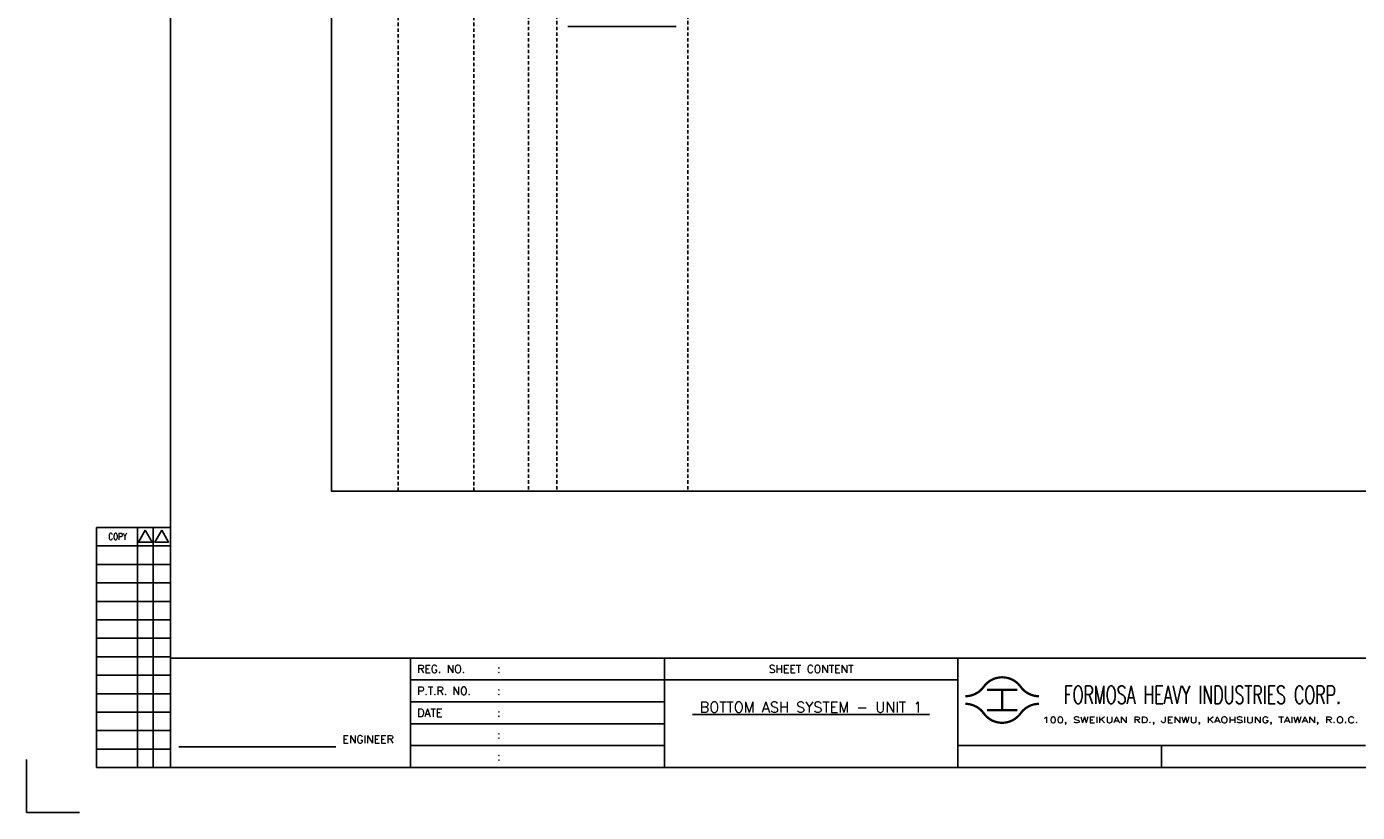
# Model space of a CAD drawing. Extents: x 2291 to 3257, y -142 to 541.
# Tile 1 of 4: x 2291 to 2870, y -142 to 200. Entities that reach past the tile are written whole.
import ezdxf
from ezdxf.enums import TextEntityAlignment as Align

# ---------------------------------------------------------------- set-up
doc = ezdxf.new("R2010")
doc.units = 0
doc.header["$MEASUREMENT"] = 0
doc.linetypes.add('HIDDEN', pattern=[4, 1.5, -1, 1.5])
doc.layers.get('0').update_dxf_attribs({"linetype": 'CONTINUOUS'})
doc.layers.get('DEFPOINTS').update_dxf_attribs({"linetype": 'CONTINUOUS'})
for name, color, linetype in [('CON', 4, 'CONTINUOUS'), ('DIM', 3, 'CONTINUOUS'), ('HID', 2, 'HIDDEN'), ('TEXT', 7, 'CONTINUOUS'), ('圖框CON', 4, 'CONTINUOUS'), ('圖框DIM', 3, 'CONTINUOUS'), ('框線', 6, 'CONTINUOUS')]:
    doc.layers.add(name, color=color, linetype=linetype)
doc.styles.add('E4', font='simplex.shx', dxfattribs={"height": 4})
doc.styles.add('ROMANS', font='romans', dxfattribs={"width": 0.8})

# ---------------------------------------------------------------- blocks, each defined once
blk = doc.blocks.new('Sht_Cont_T3')
at = {"layer": 'TEXT', "color": 3, "linetype": 'Continuous', "style": 'E4'}
for tag, p in [('$SHT_CONT_L1$', (55.63, 24.91)), ('$SHT_CONT_L2$', (55.63, 16.61)), ('$SHT_CONT_L3$', (55.63, 8.3))]:
    blk.add_attdef(tag, text='', height=4, dxfattribs=at).set_placement(p, align=Align.MIDDLE)
blk = doc.blocks.new('1')
at = {"ltscale": 500, "const_width": 0.99}
blk.add_lwpolyline([(1686.83, 57.65, -0.241531), (1678.79, 61.78, 0.512989), (1662.7, 61.78, -0.241531), (1654.66, 57.65, -0.241531)], format="xyb", dxfattribs=at)
for points in [[(1664.14, 60.4), (1677.35, 60.4)], [(1670.74, 60.4), (1670.74, 51.6)], [(1664.14, 51.6), (1677.35, 51.6)]]:
    blk.add_lwpolyline(points, dxfattribs=at)
at = {"const_width": 0.99}
blk.add_lwpolyline([(1686.83, 54.35, 0.241531), (1678.79, 50.22, -0.512989), (1662.7, 50.22, 0.241531), (1654.66, 54.35, 0.241531)], format="xyb", dxfattribs=at)
at = {"layer": 'CON'}
for points in [[(1523.67, 26.6), (1523.67, 74.29)], [(1651.45, 26.6), (1651.45, 74.29)]]:
    blk.add_lwpolyline(points, dxfattribs=at)
at = {"layer": 'CON', "ltscale": 500}
for points in [[(1523.67, 64.75), (1413.11, 64.75)], [(1651.45, 64.75), (1523.67, 64.75)], [(1523.67, 55.22), (1413.11, 55.22)], [(1523.67, 45.69), (1413.11, 45.69)], [(1523.67, 36.15), (1413.11, 36.15)]]:
    blk.add_lwpolyline(points, dxfattribs=at)
at = {"layer": 'DEFPOINTS'}
blk.add_lwpolyline([(1268.99, 7.08), (1246.02, 7.08), (1246.02, 30.05)], dxfattribs=at)
at = {"layer": 'DIM'}
for p, q in [((1276.46, 131.12), (1276.46, 26.6)), ((1276.46, 131.12), (1308.62, 131.12)), ((1294.26, 26.6), (1294.26, 131.12)), ((1301.15, 26.6), (1301.15, 131.12)), ((1276.46, 123.08), (1308.62, 123.08)), ((1276.46, 115.04), (1308.62, 115.04)), ((1276.46, 107), (1308.62, 107)), ((1276.46, 98.96), (1308.62, 98.96)), ((1276.46, 90.92), (1308.62, 90.92)), ((1276.46, 82.88), (1308.62, 82.88)), ((1276.46, 74.84), (1308.62, 74.84)), ((1276.46, 66.8), (1308.62, 66.8)), ((1276.46, 58.76), (1308.62, 58.76)), ((1276.46, 50.72), (1308.62, 50.72)), ((1276.46, 42.68), (1308.62, 42.68)), ((1276.46, 34.64), (1308.62, 34.64)), ((1276.46, 26.6), (1308.62, 26.6))]:
    blk.add_line(p, q, dxfattribs=at)
for points in [[(1297.7, 129.98), (1294.72, 124.81), (1300.69, 124.81)], [(1304.83, 129.98), (1301.84, 124.81), (1307.81, 124.81)]]:
    blk.add_lwpolyline(points, close=True, dxfattribs=at)
at = {"layer": '圖框CON'}
blk.add_line((1740.17, 36.15), (1740.17, 26.6), dxfattribs=at)
for points in [[(1413.11, 26.6), (1413.11, 74.29)], [(1828.89, 36.15), (1802.67, 36.15), (1651.45, 36.15)]]:
    blk.add_lwpolyline(points, dxfattribs=at)
at = {"layer": '圖框DIM'}
blk.add_line((1312.36, 35.55), (1380.65, 35.55), dxfattribs=at)
at = {"layer": '框線'}
for p, q in [((1308.62, 669.81), (1308.62, 26.6)), ((2181.53, 74.29), (1308.62, 74.29)), ((2181.53, 26.6), (1308.62, 26.6))]:
    blk.add_line(p, q, dxfattribs=at)
at = {"color": 90, "ltscale": 500, "style": 'ROMANS', "width": 0.65}
blk.add_text('FORMOSA HEAVY INDUSTRIES CORP.', height=7.7366, dxfattribs=at).set_placement((1757.9, 58.28), align=Align.MIDDLE)
at = {"layer": 'DIM', "style": 'ROMANS', "width": 0.8}
blk.add_text('COPY', height=2.871, dxfattribs=at).set_placement((1285.64, 127.16), align=Align.MIDDLE)
at = {"layer": 'HID', "ltscale": 500, "style": 'ROMANS'}
for s, height, p in [('REG. NO.', 3.446, (1416.1, 69.52)), (':', 3.45, (1450.9, 69.52)), ('P.T.R. NO.', 3.446, (1416.1, 59.99)), (':', 3.45, (1450.9, 59.99)), ('DATE', 3.446, (1416.1, 50.45)), (':', 3.45, (1450.9, 50.45)), (':', 3.45, (1450.9, 40.92)), (':', 3.45, (1450.9, 31.39))]:
    blk.add_text(s, height=height, dxfattribs=at).set_placement(p, align=Align.MIDDLE_LEFT)
blk.add_text('SHEET CONTENT', height=3.4457, dxfattribs=at).set_placement((1587.56, 69.52), align=Align.MIDDLE)
at = {"layer": 'HID', "style": 'ROMANS', "width": 1.216198}
blk.add_text('100, SWEIKUAN RD., JENWU, KAOHSIUNG, TAIWAN, R.O.C.', height=2.5897, dxfattribs=at).set_placement((1688.31, 46.06), (1825.84, 46.06), align=Align.FIT)
at = {"layer": 'HID', "style": 'ROMANS'}
blk.add_text('ENGINEER', height=3.446, dxfattribs=at).set_placement((1394.71, 37.18), align=Align.CENTER)

msp = doc.modelspace()

# ---------------------------------------------------------------- linework, layer by layer
at = {"layer": 'CON', "color": 6}
msp.add_line((2526.24, 200.5), (2573.31, 200.5), dxfattribs=at)
at = {"layer": 'CON'}
msp.add_lwpolyline([(2423.31, 497.94), (3137.31, 497.94), (3137.31, -1.86), (2423.31, -1.86)], close=True, dxfattribs=at)
at = {"layer": 'HID'}
for p, q in [((2452.36, 497.24), (2452.36, -1.86)), ((2485.28, 497.24), (2485.28, -1.86)), ((2509, 497.94), (2509, -1.88)), ((2521.43, 497.94), (2521.43, -1.88)), ((2578.36, 497.94), (2578.36, -1.86))]:
    msp.add_line(p, q, dxfattribs=at)

# ---------------------------------------------------------------- block references
msp.add_blockref('1', (1044.54, -148.75))
at = {"layer": 'TEXT', "color": 0}
ref = msp.add_blockref('Sht_Cont_T3', (2568.21, -122.15), dxfattribs=dict(at, xscale=1.148576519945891, yscale=1.148576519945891, zscale=1.148576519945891))
ref.add_attrib('$SHT_CONT_L1$', '%%U BOTTOM ASH SYSTEM - UNIT 1 ', dxfattribs={"color": 3, "linetype": 'Continuous', "height": 4.5943, "style": 'E4'}).set_placement((2632.1, -93.54), align=Align.TOP_CENTER)

doc.saveas('drawing.dxf')
